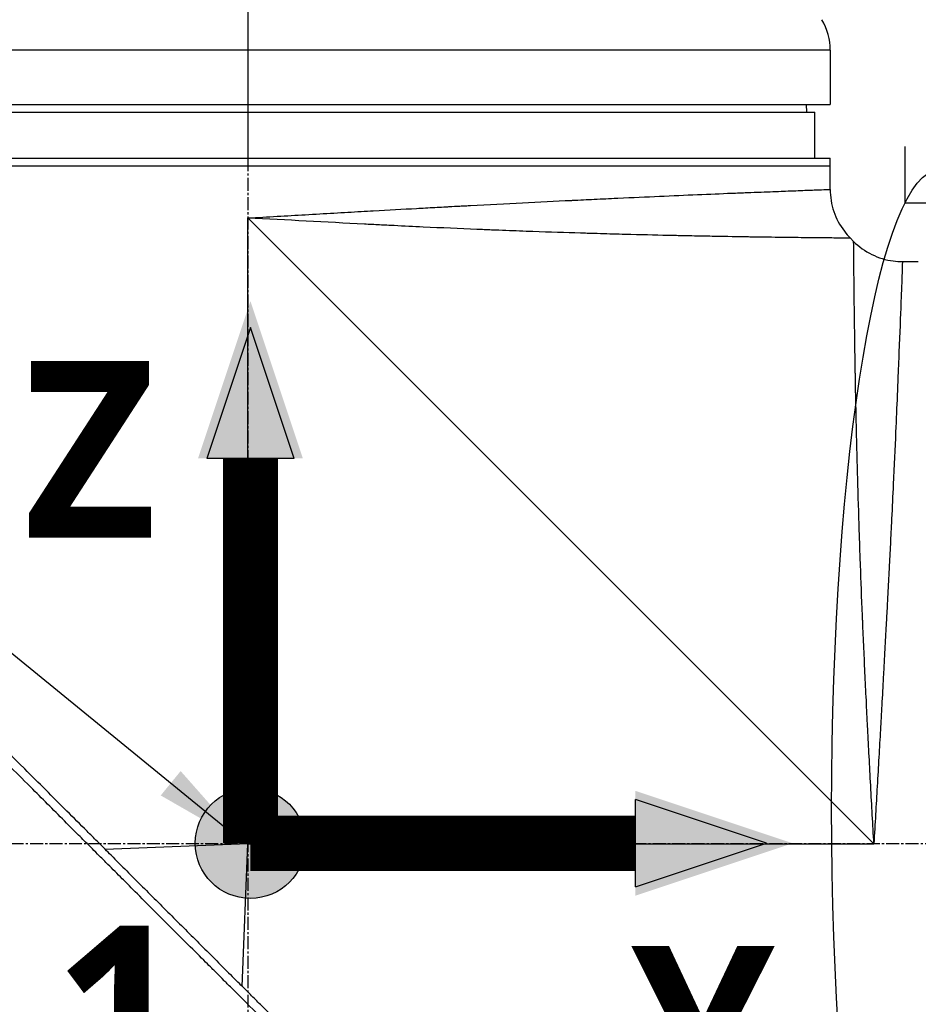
# Model space of a CAD drawing. Header units: millimetres. Extents: x 0 to 5219, y 0 to 2970.
# Tile 44 of 229: x 1830 to 1947, y 917 to 1045. Entities that reach past the tile are written whole.
import ezdxf

# ---------------------------------------------------------------- set-up
doc = ezdxf.new("R2010")
doc.units = ezdxf.units.MM
doc.header["$LTSCALE"] = 0.2
doc.linetypes.add('CENTER2', pattern=[1.125, 0.75, -0.125, 0.125, -0.125])
for name, color, linetype in [('02_Center Line', 1, 'CENTER2'), ('07_Special Line2', 76, 'Continuous'), ('12_Before Rev.Num.', 5, 'Continuous'), ('13_After Rev.Num.', 6, 'Continuous')]:
    doc.layers.add(name, color=color, linetype=linetype)
doc.layers.add('14_Mark', color=7, linetype='Continuous', true_color=0xe03c31)
doc.styles.add('Rainbow-5.0 Style', font='malgunsl.ttf')
doc.dimstyles.new('Rainbow-5.0 Style', dxfattribs={"dimtxt": 4, "dimasz": 2.5, "dimexe": 1, "dimexo": 1, "dimgap": 1, "dimtad": 1, "dimdsep": 46, "dimtxsty": 'Rainbow-5.0 Style', "dimcen": 0, "dimclrd": 251, "dimclre": 251, "dimclrt": 7, "dimazin": 3, "dimtp": 0.1, "dimtm": 0.1, "dimtfac": 0.61, "dimtmove": 0, "dimatfit": 3, "dimfxl": 1, "dimlwd": -1, "dimlwe": -1, "dimarcsym": 1})

# ---------------------------------------------------------------- blocks, each defined once
blk = doc.blocks.new('*D126')
at = {"color": 251, "linetype": 'ByBlock', "transparency": 16777216}
for p, q in [((1859.96, 1026.89), (1859.96, 1148.9)), ((2047.46, 1026.89), (2047.46, 1148.9)), ((2037.46, 1144.9), (1869.96, 1144.9))]:
    blk.add_line(p, q, dxfattribs=at)
at = {"color": 251, "transparency": 16777216}
for points in [[(1869.96, 1146.57), (1869.96, 1143.23), (1859.96, 1144.9)], [(2037.46, 1146.57), (2037.46, 1143.23), (2047.46, 1144.9)]]:
    blk.add_solid(points, dxfattribs=at)
at = {"layer": 'Defpoints', "color": 0, "transparency": 16777216}
for p in [(1859.96, 1144.9), (1859.96, 1022.89), (2047.46, 1022.89)]:
    blk.add_point(p, dxfattribs=at)
at = {"color": 7, "transparency": 16777216, "insert": (1953.71, 1157.22), "char_height": 16, "attachment_point": 5, "style": 'Rainbow-5.0 Style'}
blk.add_mtext('187.5', dxfattribs=at)
blk = doc.blocks.new('Blk$A22R2-4W24X')
for p, q in [((-111.5, 300.59), (-263.5, 300.59)), ((-111.5, 300.59), (-111.5, 293.5)), ((-263.5, 293.5), (-111.5, 293.5)), ((-114.63, 293.5), (-114.61, 292.5)), ((-261.5, 292.5), (-113.5, 292.5)), ((-113.5, 286.5), (-113.5, 292.5)), ((-263.5, 286.5), (-111.5, 286.5)), ((-263.5, 285.5), (-111.5, 285.5)), ((-111.5, 282.43), (-111.5, 286.5)), ((-187.5, 197), (-187.5, 278.7)), ((-187.5, 278.7), (-105.8, 197)), ((-108.86, 276.06), (-108.44, 275.64)), ((-102.07, 273), (-100, 273)), ((-187.5, 197), (-206.15, 196.26)), ((-188.24, 178.35), (-187.5, 197)), ((-187.5, 197), (-105.8, 197))]:
    blk.add_line(p, q)
blk.add_arc((-119.5, 300.59), 8, 0, 30)
for points, knots in [([(-187.5, 278.7), (-184.91, 278.85), (-182.42, 278.99), (-180.04, 279.13), (-177.47, 279.28), (-175.02, 279.42), (-172.71, 279.55), (-172.18, 279.58), (-171.66, 279.61), (-171.14, 279.63), (-169.15, 279.75), (-167.27, 279.85), (-165.49, 279.95), (-165.1, 279.97), (-164.71, 279.99), (-164.33, 280.01), (-163.51, 280.06), (-162.71, 280.1), (-161.93, 280.14), (-161.71, 280.16), (-161.49, 280.17), (-161.27, 280.18), (-160.78, 280.21), (-160.3, 280.23), (-159.83, 280.26), (-159.59, 280.27), (-159.36, 280.28), (-159.13, 280.29), (-159.01, 280.3), (-158.9, 280.31), (-158.78, 280.31), (-158.67, 280.32), (-158.59, 280.32), (-158.44, 280.33), (-153.8, 280.58), (-149.42, 280.8), (-145.35, 281), (-145.28, 281), (-145.21, 281), (-145.15, 281.01), (-144.18, 281.05), (-143.23, 281.1), (-142.29, 281.14), (-141.79, 281.17), (-141.29, 281.19), (-140.8, 281.22), (-140.31, 281.24), (-139.82, 281.26), (-139.33, 281.28), (-139.29, 281.29), (-139.25, 281.29), (-139.21, 281.29), (-137.32, 281.38), (-135.48, 281.46), (-133.8, 281.54), (-130.33, 281.69), (-127.17, 281.82), (-124.36, 281.94), (-124.02, 281.95), (-123.67, 281.96), (-123.34, 281.98), (-123, 281.99), (-122.67, 282.01), (-122.35, 282.02), (-121.71, 282.04), (-121.09, 282.07), (-120.5, 282.09), (-119.44, 282.13), (-118.46, 282.17), (-117.57, 282.2), (-117.48, 282.21), (-117.4, 282.21), (-117.32, 282.21), (-116.37, 282.25), (-115.53, 282.28), (-114.8, 282.31), (-114.44, 282.32), (-114.11, 282.33), (-113.8, 282.34), (-113.5, 282.36), (-113.22, 282.37), (-112.98, 282.37), (-112.49, 282.39), (-112.12, 282.41), (-111.87, 282.41), (-111.63, 282.42), (-111.5, 282.43), (-111.5, 282.43), (-111.5, 282.43), (-111.5, 282.43), (-111.5, 282.43)], [0, 0, 0, 0, 0.0268593, 0.0268593, 0.0268593, 0.0558825, 0.0558825, 0.0558825, 0.0625, 0.0625, 0.0625, 0.088102, 0.088102, 0.088102, 0.09375, 0.09375, 0.09375, 0.1058986, 0.1058986, 0.1058986, 0.109375, 0.109375, 0.109375, 0.1171875, 0.1171875, 0.1171875, 0.1210938, 0.1210938, 0.1210938, 0.1230469, 0.1230469, 0.1230469, 0.125, 0.125, 0.125, 0.1865064, 0.1865064, 0.1865064, 0.1875, 0.1875, 0.1875, 0.2022042, 0.2022042, 0.2022042, 0.2101236, 0.2101236, 0.2101236, 0.2180828, 0.2180828, 0.2180828, 0.21875, 0.21875, 0.21875, 0.25, 0.25, 0.25, 0.3146789, 0.3146789, 0.3146789, 0.3226569, 0.3226569, 0.3226569, 0.3306082, 0.3306082, 0.3306082, 0.3464266, 0.3464266, 0.3464266, 0.375, 0.375, 0.375, 0.3777022, 0.3777022, 0.3777022, 0.4086235, 0.4086235, 0.4086235, 0.4239943, 0.4239943, 0.4239943, 0.439307, 0.439307, 0.439307, 0.4697627, 0.4697627, 0.4697627, 0.4999997, 0.4999997, 0.4999997, 0.5000048, 0.5000048, 0.5000048, 0.5000048]), ([(-111.5, 282.43), (-111.5, 281.46), (-111.34, 280.47), (-110.72, 278.63), (-110.25, 277.74), (-109.41, 276.65), (-109.15, 276.35), (-108.86, 276.06)], [0, 0, 0, 0, 0.2916732, 0.2916732, 0.5842531, 0.5842531, 0.7041738, 0.7041738, 0.7041738, 0.7041738]), ([(-108.86, 276.06), (-108.86, 276.06), (-108.89, 276.07), (-108.99, 276.07), (-109.03, 276.07), (-109.1, 276.07), (-109.13, 276.07), (-109.18, 276.07), (-109.22, 276.07), (-109.31, 276.07), (-109.38, 276.07), (-109.49, 276.07), (-109.54, 276.07), (-109.61, 276.07), (-109.63, 276.07), (-109.68, 276.07), (-109.71, 276.07), (-109.81, 276.07), (-109.9, 276.07), (-110.06, 276.07), (-110.12, 276.08), (-110.22, 276.08), (-110.26, 276.08), (-110.33, 276.08), (-110.37, 276.08), (-110.53, 276.08), (-110.67, 276.08), (-110.96, 276.08), (-111.12, 276.08), (-111.42, 276.09), (-111.58, 276.09), (-111.92, 276.09), (-112.12, 276.09), (-113.09, 276.1), (-113.98, 276.11), (-115.42, 276.13), (-115.93, 276.13), (-116.76, 276.14), (-117.05, 276.15), (-117.64, 276.15), (-117.97, 276.16), (-118.84, 276.17), (-119.47, 276.18), (-120.47, 276.19), (-120.82, 276.2), (-121.36, 276.21), (-121.63, 276.21), (-121.91, 276.21), (-122.1, 276.22), (-122.21, 276.22), (-123.55, 276.24), (-124.98, 276.26), (-127.43, 276.31), (-128.29, 276.32), (-129.66, 276.35), (-130.14, 276.36), (-130.86, 276.37), (-131.11, 276.38), (-131.49, 276.39), (-131.61, 276.39), (-131.86, 276.4), (-132.02, 276.4), (-133.74, 276.44), (-135.53, 276.48), (-138.52, 276.56), (-139.57, 276.58), (-141.21, 276.63), (-141.77, 276.65), (-142.63, 276.67), (-143.07, 276.69), (-143.51, 276.7), (-143.81, 276.71), (-143.99, 276.71), (-146.01, 276.78), (-148.08, 276.84), (-151.45, 276.96), (-152.62, 277.01), (-154.44, 277.08), (-155.06, 277.1), (-156.01, 277.14), (-156.33, 277.15), (-156.97, 277.18), (-157.34, 277.19), (-159.86, 277.3), (-162.2, 277.4), (-165.88, 277.57), (-167.12, 277.63), (-169.04, 277.73), (-169.68, 277.76), (-170.98, 277.82), (-171.66, 277.86), (-177.35, 278.15), (-182.45, 278.43), (-187.5, 278.7)], [0, 0, 0, 0, 0.03125, 0.03125, 0.046875, 0.046875, 0.054687, 0.054687, 0.0625, 0.0625, 0.078125, 0.078125, 0.085937, 0.085937, 0.089844, 0.089844, 0.09375, 0.09375, 0.109375, 0.109375, 0.117187, 0.117187, 0.121094, 0.121094, 0.125, 0.125, 0.140625, 0.140625, 0.15625, 0.15625, 0.171875, 0.171875, 0.1875, 0.1875, 0.25, 0.25, 0.28125, 0.28125, 0.296875, 0.296875, 0.3125, 0.3125, 0.34375, 0.34375, 0.359375, 0.359375, 0.367187, 0.371094, 0.371094, 0.375, 0.375, 0.4375, 0.4375, 0.46875, 0.46875, 0.484375, 0.484375, 0.492187, 0.492187, 0.496094, 0.496094, 0.5, 0.5, 0.5625, 0.5625, 0.59375, 0.59375, 0.609375, 0.609375, 0.617187, 0.621094, 0.621094, 0.625, 0.625, 0.6875, 0.6875, 0.71875, 0.71875, 0.734375, 0.734375, 0.742187, 0.742187, 0.75, 0.75, 0.8125, 0.8125, 0.84375, 0.84375, 0.859375, 0.859375, 0.875, 0.875, 1, 1, 1, 1]), ([(-105.8, 197), (-105.93, 199.5), (-106.07, 202.01), (-106.21, 204.53), (-106.21, 204.55), (-106.21, 204.57), (-106.21, 204.59), (-106.28, 205.86), (-106.35, 207.13), (-106.41, 208.39), (-106.48, 209.6), (-106.53, 210.75), (-106.6, 211.99), (-106.6, 212.05), (-106.61, 212.12), (-106.61, 212.19), (-106.67, 213.37), (-106.73, 214.55), (-106.78, 215.69), (-106.85, 216.94), (-106.9, 218.15), (-106.96, 219.34), (-106.97, 219.5), (-106.97, 219.65), (-106.98, 219.8), (-107.04, 221.02), (-107.09, 222.21), (-107.14, 223.38), (-107.17, 223.97), (-107.19, 224.55), (-107.22, 225.12), (-107.23, 225.4), (-107.24, 225.69), (-107.26, 225.97), (-107.26, 226.14), (-107.27, 226.3), (-107.28, 226.47), (-107.28, 226.57), (-107.29, 226.69), (-107.29, 226.81), (-107.39, 229.14), (-107.47, 231.32), (-107.55, 233.36), (-107.56, 233.62), (-107.57, 233.89), (-107.57, 234.15), (-107.61, 235.03), (-107.64, 235.89), (-107.66, 236.71), (-107.7, 237.74), (-107.73, 238.73), (-107.76, 239.68), (-107.76, 239.79), (-107.77, 239.89), (-107.77, 239.99), (-107.77, 240.01), (-107.77, 240.03), (-107.77, 240.05), (-107.78, 240.17), (-107.78, 240.26), (-107.78, 240.41), (-107.86, 242.8), (-107.92, 244.98), (-107.97, 246.97), (-108, 247.96), (-108.02, 248.9), (-108.04, 249.8), (-108.06, 250.56), (-108.07, 251.28), (-108.09, 251.98), (-108.09, 252), (-108.09, 252.03), (-108.09, 252.05), (-108.09, 252.15), (-108.1, 252.22), (-108.1, 252.35), (-108.14, 254.16), (-108.17, 255.79), (-108.2, 257.26), (-108.2, 257.48), (-108.2, 257.69), (-108.21, 257.9), (-108.21, 258.11), (-108.22, 258.31), (-108.22, 258.5), (-108.23, 258.92), (-108.23, 259.32), (-108.24, 259.7), (-108.25, 260.52), (-108.27, 261.27), (-108.28, 261.98), (-108.28, 261.99), (-108.28, 262), (-108.28, 262.01), (-108.28, 262.09), (-108.28, 262.15), (-108.28, 262.25), (-108.3, 263.81), (-108.32, 265.19), (-108.34, 266.4), (-108.35, 267.31), (-108.36, 268.13), (-108.37, 268.86), (-108.37, 269.06), (-108.37, 269.24), (-108.38, 269.43), (-108.38, 269.48), (-108.38, 269.53), (-108.38, 269.57), (-108.38, 270.03), (-108.39, 270.46), (-108.39, 270.88), (-108.39, 270.91), (-108.39, 270.94), (-108.39, 270.97), (-108.4, 271.3), (-108.4, 271.62), (-108.4, 271.92), (-108.4, 271.99), (-108.4, 272.07), (-108.4, 272.14), (-108.4, 272.16), (-108.41, 272.19), (-108.41, 272.22), (-108.41, 272.38), (-108.41, 272.56), (-108.41, 272.73), (-108.41, 272.87), (-108.41, 273.01), (-108.41, 273.15), (-108.41, 273.19), (-108.41, 273.23), (-108.42, 273.26), (-108.42, 273.42), (-108.42, 273.57), (-108.42, 273.71), (-108.42, 273.78), (-108.42, 273.85), (-108.42, 273.91), (-108.42, 273.95), (-108.42, 273.98), (-108.42, 274.01), (-108.42, 274.03), (-108.42, 274.05), (-108.42, 274.07), (-108.42, 274.08), (-108.42, 274.1), (-108.42, 274.11), (-108.43, 274.42), (-108.43, 274.65), (-108.43, 274.83), (-108.43, 274.93), (-108.43, 275), (-108.43, 275.07), (-108.43, 275.11), (-108.43, 275.14), (-108.43, 275.17), (-108.43, 275.18), (-108.43, 275.2), (-108.43, 275.21), (-108.43, 275.22), (-108.43, 275.23), (-108.43, 275.24), (-108.43, 275.24), (-108.43, 275.25), (-108.43, 275.25), (-108.44, 275.52), (-108.44, 275.64), (-108.44, 275.64)], [0, 0, 0, 0, 0.061969, 0.061969, 0.061969, 0.0625, 0.0625, 0.0625, 0.09375, 0.09375, 0.09375, 0.1234255, 0.1234255, 0.1234255, 0.125, 0.125, 0.125, 0.1531538, 0.1531538, 0.1531538, 0.1836029, 0.1836029, 0.1836029, 0.1875, 0.1875, 0.1875, 0.21875, 0.21875, 0.21875, 0.234375, 0.234375, 0.234375, 0.2421875, 0.2421875, 0.2421875, 0.2469884, 0.2469884, 0.2469884, 0.25, 0.25, 0.25, 0.3052191, 0.3052191, 0.3052191, 0.3125, 0.3125, 0.3125, 0.3368038, 0.3368038, 0.3368038, 0.3671875, 0.3671875, 0.3671875, 0.3705126, 0.3705126, 0.3705126, 0.3710938, 0.3710938, 0.3710938, 0.375, 0.375, 0.375, 0.4375, 0.4375, 0.4375, 0.46875, 0.46875, 0.46875, 0.4952139, 0.4952139, 0.4952139, 0.4960938, 0.4960938, 0.4960938, 0.5, 0.5, 0.5, 0.5544796, 0.5544796, 0.5544796, 0.5625, 0.5625, 0.5625, 0.5702519, 0.5702519, 0.5702519, 0.5865122, 0.5865122, 0.5865122, 0.6206238, 0.6206238, 0.6206238, 0.6210938, 0.6210938, 0.6210938, 0.625, 0.625, 0.625, 0.6875, 0.6875, 0.6875, 0.734375, 0.734375, 0.734375, 0.7469686, 0.7469686, 0.7469686, 0.75, 0.75, 0.75, 0.7791382, 0.7791382, 0.7791382, 0.78125, 0.78125, 0.78125, 0.8046875, 0.8046875, 0.8046875, 0.8101255, 0.8101255, 0.8101255, 0.8125, 0.8125, 0.8125, 0.828125, 0.828125, 0.828125, 0.8405244, 0.8405244, 0.8405244, 0.84375, 0.84375, 0.84375, 0.859375, 0.859375, 0.859375, 0.8671875, 0.8671875, 0.8671875, 0.8710938, 0.8710938, 0.8710938, 0.8735646, 0.8735646, 0.8735646, 0.875, 0.875, 0.875, 0.90625, 0.90625, 0.90625, 0.921875, 0.921875, 0.921875, 0.9296875, 0.9296875, 0.9296875, 0.9335938, 0.9335938, 0.9335938, 0.9367093, 0.9367093, 0.9367093, 0.9375, 0.9375, 0.9375, 1, 1, 1, 1]), ([(-108.44, 275.64), (-107.75, 274.95), (-106.94, 274.37), (-105.19, 273.5), (-104.24, 273.21), (-102.87, 273.03), (-102.47, 273), (-102.07, 273)], [0, 0, 0, 0, 0.2916732, 0.2916732, 0.5842531, 0.5842531, 0.7041738, 0.7041738, 0.7041738, 0.7041738]), ([(-102.07, 273), (-102.07, 273), (-102.08, 272.88), (-102.09, 272.63), (-102.09, 272.39), (-102.11, 272.02), (-102.12, 271.54), (-102.14, 271.06), (-102.16, 270.45), (-102.19, 269.74), (-102.2, 269.37), (-102.22, 268.98), (-102.23, 268.56), (-102.25, 268.13), (-102.27, 267.68), (-102.29, 267.21), (-102.29, 267.12), (-102.29, 267.03), (-102.3, 266.94), (-102.37, 265.07), (-102.45, 262.81), (-102.56, 260.21), (-102.56, 260.11), (-102.57, 260), (-102.57, 259.9), (-102.6, 259.3), (-102.62, 258.69), (-102.65, 258.06), (-102.66, 257.69), (-102.68, 257.31), (-102.7, 256.93), (-102.71, 256.54), (-102.73, 256.15), (-102.75, 255.75), (-102.75, 255.69), (-102.75, 255.62), (-102.75, 255.55), (-102.82, 254.02), (-102.89, 252.45), (-102.96, 250.74), (-103.06, 248.61), (-103.16, 246.33), (-103.27, 243.92), (-103.34, 242.46), (-103.41, 240.95), (-103.49, 239.4), (-103.49, 239.36), (-103.49, 239.31), (-103.5, 239.26), (-103.55, 238.23), (-103.6, 237.17), (-103.65, 236.09), (-103.7, 235.07), (-103.76, 234.04), (-103.81, 232.98), (-103.81, 232.94), (-103.81, 232.89), (-103.82, 232.84), (-103.87, 231.78), (-103.93, 230.7), (-103.98, 229.6), (-104.01, 229.03), (-104.04, 228.46), (-104.07, 227.88), (-104.09, 227.59), (-104.1, 227.3), (-104.12, 227), (-104.13, 226.86), (-104.13, 226.71), (-104.14, 226.56), (-104.15, 226.42), (-104.16, 226.24), (-104.17, 226.13), (-104.17, 225.99), (-104.18, 225.85), (-104.19, 225.71), (-104.29, 223.7), (-104.41, 221.51), (-104.54, 219.14), (-104.61, 217.98), (-104.67, 216.79), (-104.74, 215.54), (-104.78, 214.84), (-104.82, 214.12), (-104.86, 213.4), (-104.89, 212.9), (-104.92, 212.39), (-104.95, 211.88), (-105.08, 209.54), (-105.22, 207.08), (-105.37, 204.48), (-105.5, 202.09), (-105.65, 199.6), (-105.8, 197)], [0.5000048, 0.5000048, 0.5000048, 0.5000048, 0.5301821, 0.5301821, 0.5301821, 0.560531, 0.560531, 0.560531, 0.5911455, 0.5911455, 0.5911455, 0.6065856, 0.6065856, 0.6065856, 0.6221334, 0.6221334, 0.6221334, 0.625, 0.625, 0.625, 0.6850898, 0.6850898, 0.6850898, 0.6875, 0.6875, 0.6875, 0.7011464, 0.7011464, 0.7011464, 0.7092438, 0.7092438, 0.7092438, 0.7173743, 0.7173743, 0.7173743, 0.71875, 0.71875, 0.71875, 0.7499738, 0.7499738, 0.7499738, 0.7889478, 0.7889478, 0.7889478, 0.8125, 0.8125, 0.8125, 0.8131921, 0.8131921, 0.8131921, 0.8288728, 0.8288728, 0.8288728, 0.84375, 0.84375, 0.84375, 0.8444134, 0.8444134, 0.8444134, 0.859375, 0.859375, 0.859375, 0.8671875, 0.8671875, 0.8671875, 0.8710938, 0.8710938, 0.8710938, 0.8730469, 0.8730469, 0.8730469, 0.8749735, 0.8749735, 0.8749735, 0.8773485, 0.8773485, 0.8773485, 0.9115235, 0.9115235, 0.9115235, 0.9281399, 0.9281399, 0.9281399, 0.9375, 0.9375, 0.9375, 0.9439123, 0.9439123, 0.9439123, 0.973127, 0.973127, 0.973127, 1, 1, 1, 1]), ([(-130.05, 118.56), (-130.05, 118.56), (-130.2, 118.71), (-130.38, 118.89), (-130.6, 119.12), (-130.93, 119.45), (-131.36, 119.88), (-131.82, 120.35), (-132.33, 120.86), (-132.78, 121.31), (-132.84, 121.36), (-132.89, 121.42), (-132.94, 121.47), (-133.07, 121.6), (-133.54, 122.07), (-134.62, 123.14), (-134.77, 123.28), (-134.93, 123.44), (-135.1, 123.62), (-135.66, 124.18), (-136.09, 124.6), (-136.32, 124.83), (-136.74, 125.25), (-137.18, 125.69), (-137.64, 126.15), (-138.25, 126.76), (-138.88, 127.4), (-139.55, 128.06), (-139.71, 128.22), (-139.86, 128.38), (-140.03, 128.54), (-140.99, 129.5), (-142.01, 130.52), (-143.07, 131.59), (-145.85, 134.36), (-148.29, 136.8), (-150.06, 138.57), (-150.17, 138.68), (-150.28, 138.79), (-150.38, 138.9), (-152.08, 140.59), (-153.11, 141.63), (-153.4, 141.92), (-154.5, 143.02), (-156.16, 144.67), (-158.43, 146.94), (-159.5, 148.01), (-160.44, 148.96), (-161.25, 149.76), (-162.3, 150.81), (-163.12, 151.63), (-163.68, 152.19), (-167.25, 155.76), (-170.94, 159.45), (-174.71, 163.22), (-176.17, 164.68), (-178.07, 166.58), (-180.41, 168.92), (-182.35, 170.86), (-183.82, 172.34), (-184.81, 173.32), (-185.55, 174.06), (-186.01, 174.52), (-186.2, 174.72), (-187.88, 176.39), (-188.86, 177.37), (-189.13, 177.64), (-189.49, 178), (-189.85, 178.36), (-190.21, 178.72), (-190.34, 178.85), (-190.47, 178.98), (-190.6, 179.11), (-191.37, 179.88), (-191.86, 180.37), (-192.07, 180.59), (-192.29, 180.81), (-192.53, 181.04), (-192.79, 181.3), (-193.42, 181.93), (-194.17, 182.68), (-195.04, 183.54), (-196.39, 184.88), (-197.38, 185.87), (-198.01, 186.5), (-198.66, 187.14), (-199.64, 188.13), (-200.97, 189.47), (-201.89, 190.39), (-202.63, 191.14), (-203.2, 191.71), (-203.48, 191.99), (-203.73, 192.24), (-203.92, 192.43), (-204.54, 193.05), (-205.16, 193.67), (-205.78, 194.29), (-206.15, 194.65), (-206.51, 195.01), (-206.87, 195.38), (-207.62, 196.13), (-208.11, 196.62), (-208.33, 196.84), (-208.81, 197.32), (-209.3, 197.81), (-209.79, 198.3), (-210.26, 198.77), (-210.72, 199.23), (-211.18, 199.69), (-212.65, 201.17), (-214.12, 202.63), (-215.58, 204.1), (-217.5, 206.01), (-219.4, 207.92), (-221.29, 209.8), (-225.06, 213.57), (-228.75, 217.26), (-232.32, 220.83), (-233.11, 221.62), (-233.92, 222.43), (-234.74, 223.25), (-235.67, 224.18), (-236.61, 225.12), (-237.57, 226.08), (-240.08, 228.59), (-241.72, 230.23), (-242.59, 231.1), (-243.61, 232.13), (-244.62, 233.13), (-245.6, 234.12), (-247.76, 236.27), (-249.81, 238.32), (-251.73, 240.24), (-253.51, 242.02), (-254.89, 243.4), (-255.96, 244.47), (-257.72, 246.23), (-258.65, 247.16), (-259.01, 247.52), (-259.11, 247.62), (-259.16, 247.67), (-259.17, 247.68), (-260.77, 249.28), (-262.13, 250.65), (-263.21, 251.72), (-263.36, 251.87), (-263.51, 252.02), (-263.65, 252.16), (-264.1, 252.61), (-264.41, 252.92), (-264.64, 253.15), (-264.86, 253.37), (-265.06, 253.57), (-265.23, 253.74), (-265.27, 253.78), (-265.32, 253.83), (-265.36, 253.87), (-265.88, 254.39), (-265.93, 254.44), (-265.94, 254.45), (-265.94, 254.45), (-265.94, 254.45), (-265.94, 254.45)], [-1, -1, -1, -1, -0.973214, -0.973214, -0.973214, -0.946429, -0.946429, -0.946429, -0.922569, -0.922569, -0.922569, -0.919643, -0.919643, -0.919643, -0.896124, -0.896124, -0.896124, -0.892857, -0.892857, -0.892857, -0.88, -0.88, -0.88, -0.867143, -0.867143, -0.867143, -0.85, -0.85, -0.85, -0.84593, -0.84593, -0.84593, -0.821429, -0.821429, -0.821429, -0.786779, -0.786779, -0.786779, -0.784631, -0.784631, -0.784631, -0.75, -0.75, -0.75, -0.71875, -0.71875, -0.71875, -0.705224, -0.705224, -0.705224, -0.6875, -0.6875, -0.6875, -0.625, -0.625, -0.625, -0.59375, -0.59375, -0.59375, -0.575864, -0.575864, -0.575864, -0.5625, -0.5625, -0.5625, -0.546875, -0.546875, -0.546875, -0.541176, -0.541176, -0.541176, -0.539062, -0.539062, -0.539062, -0.53125, -0.53125, -0.53125, -0.526699, -0.526699, -0.526699, -0.515625, -0.515625, -0.515625, -0.5, -0.5, -0.5, -0.484375, -0.484375, -0.484375, -0.473999, -0.473999, -0.473999, -0.46875, -0.46875, -0.46875, -0.458868, -0.458868, -0.458868, -0.453125, -0.453125, -0.453125, -0.445312, -0.445312, -0.445312, -0.4375, -0.4375, -0.4375, -0.430048, -0.430048, -0.430048, -0.40625, -0.40625, -0.40625, -0.375, -0.375, -0.375, -0.3125, -0.3125, -0.3125, -0.297804, -0.297804, -0.297804, -0.28125, -0.28125, -0.28125, -0.25, -0.25, -0.25, -0.230372, -0.230372, -0.230372, -0.1875, -0.1875, -0.1875, -0.167132, -0.167132, -0.167132, -0.133709, -0.133709, -0.133709, -0.125, -0.125, -0.125, -0.078046, -0.078046, -0.078046, -0.071429, -0.071429, -0.071429, -0.053571, -0.053571, -0.053571, -0.039579, -0.039579, -0.039579, -0.035714, -0.035714, -0.035714, -0.002565, -0.002565, -0.002565, 0, 0, 0, 0]), ([(-205.37, 195.48), (-205.64, 195.75), (-205.9, 196.01), (-206.51, 196.62), (-206.85, 196.97), (-207.63, 197.75), (-208.07, 198.19), (-209.39, 199.51), (-210.27, 200.38), (-212.99, 203.1), (-214.83, 204.94), (-220.2, 210.31), (-223.7, 213.81), (-233.3, 223.41), (-239.24, 229.36), (-250.52, 240.63), (-255.09, 245.18), (-260.1, 250.22), (-261.55, 251.68), (-263.74, 253.86), (-264.34, 254.45), (-264.34, 254.45)], [-10.794601, -10.794601, -10.794601, -10.794601, -10.700272, -10.700272, -10.578462, -10.578462, -10.421195, -10.421195, -10.108787, -10.108787, -9.443961, -9.443961, -8.149298, -8.149298, -5.793129, -5.793129, -3.135292, -3.135292, -1.653975, -1.653975, 0, 0, 0, 0]), ([(-205.37, 195.48), (-204.03, 194.12), (-202.65, 192.76), (-199.92, 190.03), (-198.56, 188.67), (-195.85, 185.96), (-194.49, 184.6), (-191.75, 181.86), (-190.4, 180.49), (-189.04, 179.14)], [0, 0, 0, 0, 0.581117, 0.581117, 1.150103, 1.150103, 1.719465, 1.719465, 2.302704, 2.302704, 2.302704, 2.302704]), ([(-130.05, 120.16), (-130.04, 120.16), (-130.41, 120.52), (-131.66, 121.78), (-132.41, 122.54), (-134.16, 124.28), (-135.09, 125.2), (-139.34, 129.44), (-143.88, 133.98), (-155.17, 145.28), (-161.11, 151.23), (-170.71, 160.82), (-174.2, 164.31), (-179.57, 169.68), (-181.41, 171.52), (-184.12, 174.24), (-184.99, 175.11), (-186.31, 176.42), (-186.75, 176.87), (-187.53, 177.65), (-187.87, 177.99), (-188.49, 178.6), (-188.76, 178.87), (-189.04, 179.14)], [-13.133066, -13.133066, -13.133066, -13.133066, -11.561884, -11.561884, -10.319104, -10.319104, -9.281018, -9.281018, -6.055586, -6.055586, -3.202671, -3.202671, -1.636794, -1.636794, -0.832338, -0.832338, -0.455606, -0.455606, -0.265051, -0.265051, -0.117703, -0.117703, -0.000611, -0.000611, -0.000611, -0.000611])]:
    blk.add_open_spline(points, degree=3, knots=knots)
at = {"layer": '02_Center Line', "ltscale": 11.288275}
for p, q in [((-187.5, 934.16), (-187.5, 72.1)), ((115.93, 197), (-295, 197))]:
    blk.add_line(p, q, dxfattribs=at)
blk = doc.blocks.new('A$C8cf810bf')
for q in [(9.58, 191.66), (16.95, 184.29)]:
    blk.add_line((9.58, 184.29), q)
blk.add_ellipse((14, 105.26), major_axis=(0, 83.3), ratio=0.168129)
blk = doc.blocks.new('A$Cf3c49088')
at = {"layer": '07_Special Line2'}
blk.add_hatch(color=256, dxfattribs=at).paths.add_polyline_path([(49.156, 0), (34.9, 4.752), (34.9, -4.752)])
at = {"layer": '12_Before Rev.Num.'}
blk.add_hatch(color=256, dxfattribs=at).paths.add_polyline_path([(0, 49.156), (-4.752, 34.9), (4.752, 34.9)])
at = {"layer": '14_Mark'}
h = blk.add_hatch(color=256, dxfattribs=at)
h.dxf.hatch_style = 1
h.paths.add_polyline_path([(5, 0, 1), (-5, 0, 1)])
at = {"layer": '07_Special Line2'}
for p, q in [((34.9, -3.96), (34.9, 3.96)), ((46.78, 0), (34.9, 3.96)), ((34.9, -3.96), (46.78, 0))]:
    blk.add_line(p, q, dxfattribs=at)
at = {"layer": '07_Special Line2', "const_width": 5}
blk.add_lwpolyline([(34.9, 0), (0, 0)], dxfattribs=at)
at = {"layer": '12_Before Rev.Num.'}
for p, q in [((0, 46.78), (-3.96, 34.9)), ((3.96, 34.9), (0, 46.78)), ((3.96, 34.9), (-3.96, 34.9))]:
    blk.add_line(p, q, dxfattribs=at)
at = {"layer": '12_Before Rev.Num.', "const_width": 5}
blk.add_lwpolyline([(0, 34.9), (0, 0)], dxfattribs=at)
at = {"layer": '14_Mark'}
blk.add_circle((0, 0), 5, dxfattribs=at)
at = {"layer": '07_Special Line2', "insert": (34.529, -17.308), "char_height": 16, "attachment_point": 4, "style": 'Rainbow-5.0 Style'}
blk.add_mtext('{\\fMalgun Gothic Semilight|b1|i0|c129|p50;Y}', dxfattribs=at)
at = {"layer": '12_Before Rev.Num.', "insert": (-20.587, 35.725), "char_height": 16, "attachment_point": 4, "style": 'Rainbow-5.0 Style'}
blk.add_mtext('{\\fMalgun Gothic Semilight|b1|i0|c129|p50;Z}', dxfattribs=at)
at = {"layer": '14_Mark', "insert": (-17.839, -15.459), "char_height": 16, "attachment_point": 4, "style": 'Rainbow-5.0 Style'}
blk.add_mtext('{\\fMalgun Gothic Semilight|b1|i0|c129|p50;1}', dxfattribs=at)

msp = doc.modelspace()

# ---------------------------------------------------------------- block references
msp.add_blockref('Blk$A22R2-4W24X', (2047.458, 740.896))
at = {"xscale": 1.44, "yscale": 1.44, "zscale": 1.44}
msp.add_blockref('A$Cf3c49088', (1860.274, 937.945), dxfattribs=at)
at = {"layer": '13_After Rev.Num.'}
msp.add_blockref('A$C8cf810bf', (1936.153, 837.268), dxfattribs=at)

# ---------------------------------------------------------------- dimensions: what is measured, and where the dimension line sits
dim = msp.add_linear_dim(base=(1859.958, 1144.899), p1=(2047.458, 1022.889), p2=(1859.958, 1022.889), dimstyle='Rainbow-5.0 Style', override={"dimscale": 4, "dimtol": 0, "dimlim": 0, "dimtp": 0.1, "dimtm": 0.1, "dimtfac": 0.61, "dimtdec": 2, "dimtolj": 0, "dimtzin": 8})
dim.commit()
dim.dimension.update_dxf_attribs({"geometry": '*D126', "text_midpoint": (1953.708, 1157.22)})

# ---------------------------------------------------------------- leaders
at = {"annotation_type": 0, "has_hookline": 1, "hookline_direction": 1, "text_width": 181.659}
msp.add_leader([(1859.549, 937.88), (1735.424, 1039.21), (1722.924, 1039.21)], dimstyle='Rainbow-5.0 Style', override={"dimscale": 5, "dimgap": 1, "dimtad": 1}, dxfattribs=at)

doc.saveas('drawing.dxf')
